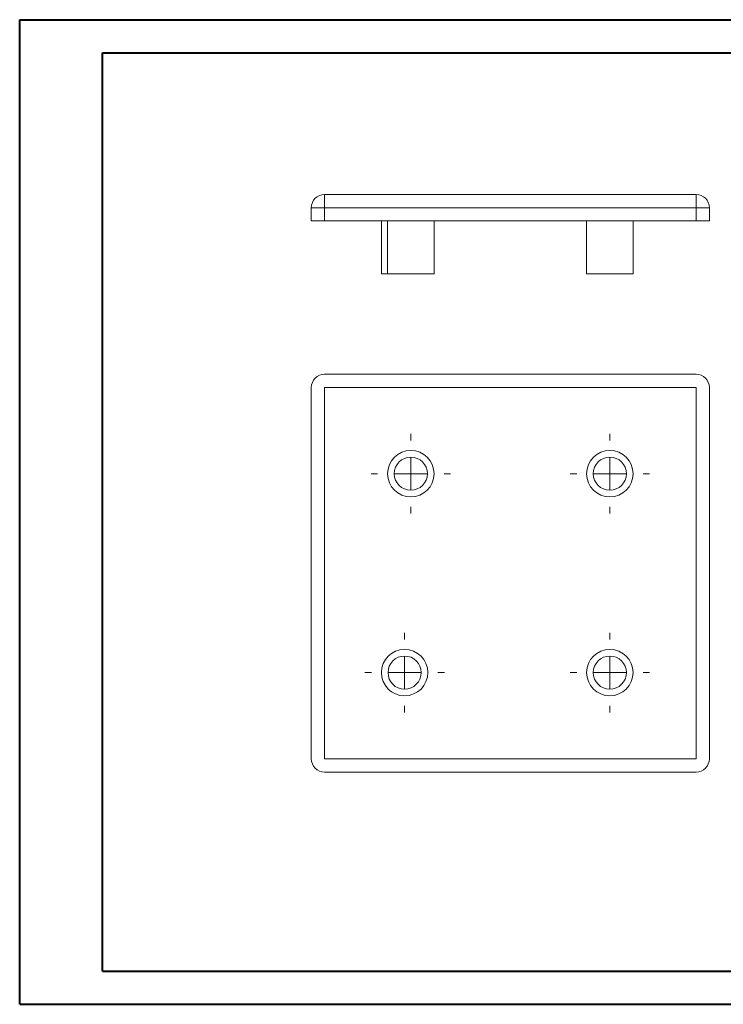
# Model space of a CAD drawing. Header units: millimetres. Extents: x 0 to 420, y 0 to 297.
# Tile 1 of 2: x 0 to 212, y 0 to 297. Entities that reach past the tile are written whole.
import ezdxf

# ---------------------------------------------------------------- set-up
doc = ezdxf.new("R2010")
doc.units = ezdxf.units.MM

# ---------------------------------------------------------------- blocks, each defined once
blk = doc.blocks.new('SW_CENTERMARKSYMBOL_0')
at = {"color": 0, "linetype": 'Continuous', "lineweight": 0}
for p, q in [((0, 10), (0, 12)), ((0, 0), (0, 5)), ((-10, 0), (-12, 0)), ((0, 0), (-5, 0)), ((0, 0), (0, -5)), ((0, 0), (5, 0)), ((10, 0), (12, 0)), ((0, -10), (0, -12))]:
    blk.add_line(p, q, dxfattribs=at)
blk = doc.blocks.new('SW_CENTERMARKSYMBOL_1')
at = {"color": 0, "linetype": 'Continuous', "lineweight": 0}
for p, q in [((0, 10), (0, 12)), ((0, 0), (0, 5)), ((-10, 0), (-12, 0)), ((0, 0), (-5, 0)), ((0, 0), (0, -5)), ((0, 0), (5, 0)), ((10, 0), (12, 0)), ((0, -10), (0, -12))]:
    blk.add_line(p, q, dxfattribs=at)
blk = doc.blocks.new('SW_CENTERMARKSYMBOL_2')
at = {"color": 0, "linetype": 'Continuous', "lineweight": 0}
for p, q in [((0, 10), (0, 12)), ((0, 0), (0, 5)), ((-10, 0), (-12, 0)), ((0, 0), (-5, 0)), ((0, 0), (0, -5)), ((0, 0), (5, 0)), ((10, 0), (12, 0)), ((0, -10), (0, -12))]:
    blk.add_line(p, q, dxfattribs=at)
blk = doc.blocks.new('SW_CENTERMARKSYMBOL_3')
at = {"color": 0, "linetype": 'Continuous', "lineweight": 0}
for p, q in [((0, 10), (0, 12)), ((0, 0), (0, 5)), ((-10, 0), (-12, 0)), ((0, 0), (-5, 0)), ((0, 0), (0, -5)), ((0, 0), (5, 0)), ((10, 0), (12, 0)), ((0, -10), (0, -12))]:
    blk.add_line(p, q, dxfattribs=at)

msp = doc.modelspace()

# ---------------------------------------------------------------- linework, layer by layer
at = {"color": 7, "linetype": 'Continuous', "lineweight": 40}
for p, q in [((0.08, 0.21), (0.08, 297.21)), ((0.08, 297.21), (420.08, 297.21)), ((25.08, 10.21), (25.08, 287.21)), ((25.08, 287.21), (410.08, 287.21)), ((25.08, 10.21), (410.08, 10.21)), ((0.08, 0.21), (420.08, 0.21))]:
    msp.add_line(p, q, dxfattribs=at)
at = {"color": 7, "linetype": 'Continuous', "lineweight": 15}
for p, q in [((91.99, 240.51), (91.99, 244.51)), ((91.99, 244.51), (203.99, 244.51)), ((203.99, 240.51), (203.99, 244.51)), ((91.99, 240.51), (87.99, 240.51)), ((87.99, 236.51), (87.99, 240.51)), ((203.99, 240.51), (91.99, 240.51)), ((91.99, 240.51), (91.99, 236.51)), ((203.99, 240.51), (207.99, 240.51)), ((203.99, 236.51), (203.99, 240.51)), ((207.99, 240.51), (207.99, 236.51)), ((91.99, 236.51), (87.99, 236.51)), ((203.99, 236.51), (91.99, 236.51)), ((109.11, 236.51), (109.11, 220.51)), ((110.99, 236.51), (110.99, 220.51)), ((124.99, 220.51), (124.99, 236.51)), ((170.99, 236.51), (170.99, 220.51)), ((184.99, 220.51), (184.99, 236.51)), ((207.99, 236.51), (203.99, 236.51)), ((110.99, 220.51), (109.11, 220.51)), ((124.99, 220.51), (110.99, 220.51)), ((184.99, 220.51), (170.99, 220.51)), ((203.99, 190.27), (91.99, 190.27)), ((87.99, 186.27), (87.99, 74.27)), ((203.99, 186.27), (91.99, 186.27)), ((91.99, 186.27), (91.99, 74.27)), ((203.99, 74.27), (203.99, 186.27)), ((207.99, 74.27), (207.99, 186.27)), ((91.99, 74.27), (203.99, 74.27)), ((91.99, 70.27), (203.99, 70.27))]:
    msp.add_line(p, q, dxfattribs=at)
for centre, radius in [((117.99, 160.27), 7), ((177.99, 160.27), 7), ((117.99, 160.27), 5), ((177.99, 160.27), 5), ((116.11, 100.27), 7), ((177.99, 100.27), 7), ((116.11, 100.27), 5), ((177.99, 100.27), 5)]:
    msp.add_circle(centre, radius, dxfattribs=at)
for centre, start, end in [((91.99, 240.51), 90, 180), ((203.99, 240.51), 0, 90), ((91.99, 186.27), 90, 180), ((203.99, 186.27), 0, 90), ((91.99, 74.27), 180, 270), ((203.99, 74.27), 270, 0)]:
    msp.add_arc(centre, 4, start, end, dxfattribs=at)

# ---------------------------------------------------------------- block references
at = {"color": 7, "linetype": 'Continuous', "lineweight": 0}
for name, p in [('SW_CENTERMARKSYMBOL_0', (117.99, 160.27)), ('SW_CENTERMARKSYMBOL_1', (177.99, 160.27)), ('SW_CENTERMARKSYMBOL_3', (116.11, 100.27)), ('SW_CENTERMARKSYMBOL_2', (177.99, 100.27))]:
    msp.add_blockref(name, p, dxfattribs=at)

doc.saveas('drawing.dxf')
